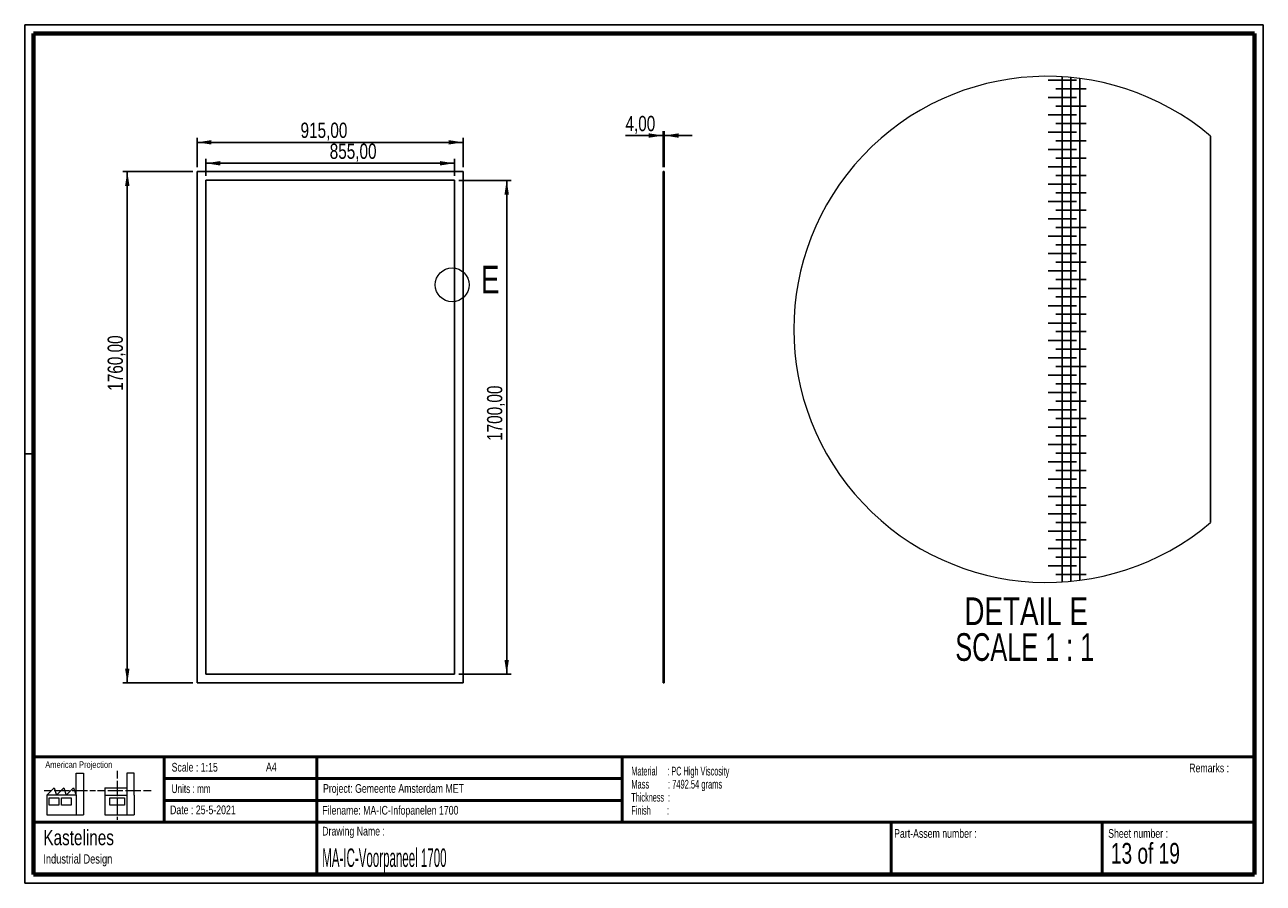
# Paper-space layout 'Sheet11' of a CAD drawing. Header units: millimetres. Extents: x 7 to 291, y 7 to 507.
# Tile 1 of 2: x 7 to 291, y 7 to 204. Entities that reach past the tile are written whole.
import ezdxf

# ---------------------------------------------------------------- set-up
doc = ezdxf.new("R2010")
doc.units = ezdxf.units.MM
for name, color, linetype in [('BORDERS', 7, 'Continuous'), ('DRAWING', 7, 'Continuous'), ('TEXT_SHEET_FORMAT', 7, 'Continuous')]:
    doc.layers.add(name, color=color, linetype=linetype)
doc.styles.add('SLDTEXTSTYLE0', font='TXT', dxfattribs={"width": 0.7})
doc.styles.add('SLDTEXTSTYLE1', font='TXT', dxfattribs={"width": 0.75})
doc.styles.add('SLDTEXTSTYLE10', font='TXT', dxfattribs={"width": 0.6875})
doc.styles.add('SLDTEXTSTYLE11', font='TXT', dxfattribs={"width": 0.56375})
doc.styles.add('SLDTEXTSTYLE5', font='TXT', dxfattribs={"width": 0.605})
doc.styles.add('SLDTEXTSTYLE6', font='TXT', dxfattribs={"width": 0.549})
doc.styles.add('SLDTEXTSTYLE7', font='TXT', dxfattribs={"width": 0.467045})
doc.styles.add('SLDTEXTSTYLE8', font='TXT', dxfattribs={"width": 0.681818})
doc.dimstyles.new('SLDDIMSTYLE2', dxfattribs={"dimtxt": 3.5, "dimasz": 3.302, "dimexe": 0, "dimexo": 0.0625, "dimgap": 0.875, "dimtad": 1, "dimlfac": 15, "dimrnd": 1e-09, "dimzin": 12, "dimdsep": 46, "dimtxsty": 'SLDTEXTSTYLE1', "dimsah": 1, "dimcen": 0.09, "dimadec": 0, "dimazin": 3, "dimtfac": 1, "dimtofl": 0, "dimtmove": 0, "dimatfit": 3, "dimfxl": 1, "dimfrac": 2, "dimtolj": 1, "dimtzin": 12, "dimarcsym": 0})
doc.dimstyles.new('SLDDIMSTYLE3', dxfattribs={"dimtxt": 3.5, "dimasz": 3.302, "dimexe": 0, "dimexo": 0.0625, "dimgap": 0.875, "dimtad": 1, "dimlfac": 15, "dimrnd": 1e-09, "dimzin": 12, "dimdsep": 46, "dimtxsty": 'SLDTEXTSTYLE1', "dimsah": 1, "dimcen": 0.09, "dimadec": 0, "dimazin": 3, "dimtfac": 1, "dimtmove": 0, "dimatfit": 0, "dimfxl": 1, "dimfrac": 2, "dimtolj": 1, "dimtzin": 12, "dimarcsym": 0})

# ---------------------------------------------------------------- blocks, each defined once
blk = doc.blocks.new('SW_NOTE_0_54')
at = {"layer": 'TEXT_SHEET_FORMAT', "color": 0, "char_height": 2, "attachment_point": 1}
for s, insert, style in [('Material     : PC High Viscosity', (0, 2.58), 'SLDTEXTSTYLE5'), ('Mass         : 7492.54 grams', (0, -0.42), 'SLDTEXTSTYLE11'), ('Thickness  :', (0, -3.42), 'SLDTEXTSTYLE5'), ('Finish        :', (0, -6.42), 'SLDTEXTSTYLE6')]:
    blk.add_mtext(s, dxfattribs=dict(at, insert=insert, style=style))
blk = doc.blocks.new('SW_NOTE_0_55')
at = {"layer": 'DRAWING', "color": 0, "attachment_point": 1, "style": 'SLDTEXTSTYLE1'}
for s, insert, char_height in [('Kastelines', (0, 4.51), 3.5), ('Industrial Design', (0, -1.09), 2.1167)]:
    blk.add_mtext(s, dxfattribs=dict(at, insert=insert, char_height=char_height))
blk = doc.blocks.new('_D_99')
at = {"layer": 'DRAWING', "color": 7}
for p, q in [((46.08, 171.08), (46.08, 177.8)), ((46.08, 176.8), (107.08, 176.8)), ((107.08, 171.08), (107.08, 177.8))]:
    blk.add_line(p, q, dxfattribs=at)
for points in [[(46.08, 176.8), (49.38, 176.3), (49.38, 177.31)], [(107.08, 176.8), (103.78, 177.31), (103.78, 176.3)]]:
    blk.add_solid(points, dxfattribs=at)
at = {"layer": 'DRAWING', "color": 7, "insert": (69.81, 181.32), "char_height": 3.5, "attachment_point": 1, "style": 'SLDTEXTSTYLE1'}
blk.add_mtext('915,00', dxfattribs=at)
blk = doc.blocks.new('_D_100')
at = {"layer": 'DRAWING', "color": 7}
for p, q in [((45.08, 170.08), (29.08, 170.08)), ((30.08, 52.75), (30.08, 170.08)), ((45.08, 52.75), (29.08, 52.75))]:
    blk.add_line(p, q, dxfattribs=at)
for points in [[(30.08, 170.08), (29.57, 166.78), (30.59, 166.78)], [(30.08, 52.75), (30.59, 56.05), (29.57, 56.05)]]:
    blk.add_solid(points, dxfattribs=at)
at = {"layer": 'DRAWING', "color": 7, "insert": (25.57, 119.81), "char_height": 3.5, "attachment_point": 1, "rotation": 90, "style": 'SLDTEXTSTYLE1'}
blk.add_mtext('1760,00', dxfattribs=at)
blk = doc.blocks.new('_D_101')
at = {"layer": 'DRAWING', "color": 7}
for p, q in [((48.08, 169.08), (48.08, 173)), ((48.08, 172), (105.08, 172)), ((105.08, 169.08), (105.08, 173))]:
    blk.add_line(p, q, dxfattribs=at)
for points in [[(48.08, 172), (51.38, 171.49), (51.38, 172.5)], [(105.08, 172), (101.78, 172.5), (101.78, 171.49)]]:
    blk.add_solid(points, dxfattribs=at)
at = {"layer": 'DRAWING', "color": 7, "insert": (76.5, 176.51), "char_height": 3.5, "attachment_point": 1, "style": 'SLDTEXTSTYLE1'}
blk.add_mtext('855,00', dxfattribs=at)
blk = doc.blocks.new('_D_102')
at = {"layer": 'DRAWING', "color": 7}
for p, q in [((106.08, 168.08), (118.08, 168.08)), ((117.08, 168.08), (117.08, 54.75)), ((106.08, 54.75), (118.08, 54.75))]:
    blk.add_line(p, q, dxfattribs=at)
for points in [[(117.08, 168.08), (116.57, 164.78), (117.59, 164.78)], [(117.08, 54.75), (117.59, 58.05), (116.57, 58.05)]]:
    blk.add_solid(points, dxfattribs=at)
at = {"layer": 'DRAWING', "color": 7, "insert": (112.57, 108.3), "char_height": 3.5, "attachment_point": 1, "rotation": 90, "style": 'SLDTEXTSTYLE1'}
blk.add_mtext('1700,00', dxfattribs=at)
blk = doc.blocks.new('_D_103')
at = {"layer": 'DRAWING', "color": 7}
for p, q in [((152.96, 171.08), (152.96, 179.36)), ((153.23, 171.08), (153.23, 179.36)), ((152.96, 178.36), (144.32, 178.36)), ((153.23, 178.36), (152.96, 178.36)), ((153.23, 178.36), (159.58, 178.36))]:
    blk.add_line(p, q, dxfattribs=at)
for points in [[(152.96, 178.36), (149.66, 178.87), (149.66, 177.85)], [(153.23, 178.36), (156.53, 177.85), (156.53, 178.87)]]:
    blk.add_solid(points, dxfattribs=at)
at = {"layer": 'DRAWING', "color": 7, "insert": (144.32, 182.87), "char_height": 3.5, "attachment_point": 1, "style": 'SLDTEXTSTYLE1'}
blk.add_mtext('4,00', dxfattribs=at)
blk = doc.blocks.new('SW_NOTE_0_56')
at = {"layer": 'DRAWING', "color": 0, "char_height": 6.35, "attachment_point": 2}
for s, insert, style in [('DETAIL E', (16.47, 8.19), 'SLDTEXTSTYLE1'), ('SCALE 1 : 1', (16.15, -0.03), 'SLDTEXTSTYLE8')]:
    blk.add_mtext(s, dxfattribs=dict(at, insert=insert, style=style))
blk = doc.blocks.new('SW_CENTERMARKSYMBOL_16')
at = {"layer": 'DRAWING', "color": 0}
for p, q in [((0, 2.21), (0, 2.96)), ((0, 0), (0, 2.21))]:
    blk.add_line(p, q, dxfattribs=at)
blk = doc.blocks.new('SW_CENTERMARKSYMBOL_17')
at = {"layer": 'DRAWING', "color": 0}
for p, q in [((0, 2.5), (0, 3.25)), ((-2.5, 0), (-3.25, 0)), ((0, 0), (-2.5, 0)), ((0, 0), (0, 2.5)), ((0, 0), (0, -2.5)), ((0, 0), (2.5, 0)), ((2.5, 0), (3.25, 0)), ((0, -2.5), (0, -3.25))]:
    blk.add_line(p, q, dxfattribs=at)
blk = doc.blocks.new('SW_CENTERMARKSYMBOL_18')
at = {"layer": 'DRAWING', "color": 0}
for p, q in [((0, 2.5), (0, 3.25)), ((-2.5, 0), (-3.25, 0)), ((0, 0), (-2.5, 0)), ((0, 0), (0, 2.5)), ((0, 0), (0, -2.5)), ((0, 0), (2.5, 0)), ((2.5, 0), (3.25, 0)), ((0, -2.5), (0, -3.25))]:
    blk.add_line(p, q, dxfattribs=at)
blk = doc.blocks.new('SW_CENTERMARKSYMBOL_19')
at = {"layer": 'DRAWING', "color": 0}
for p, q in [((0, 2.5), (0, 3.25)), ((-2.5, 0), (-3.25, 0)), ((0, 0), (-2.5, 0)), ((0, 0), (0, 2.5)), ((0, 0), (0, -2.5)), ((0, 0), (2.5, 0)), ((2.5, 0), (3.25, 0)), ((0, -2.5), (0, -3.25))]:
    blk.add_line(p, q, dxfattribs=at)
blk = doc.blocks.new('SW_CENTERMARKSYMBOL_20')
at = {"layer": 'DRAWING', "color": 0}
for p, q in [((0, 2.5), (0, 3.25)), ((-2.5, 0), (-3.25, 0)), ((0, 0), (-2.5, 0)), ((0, 0), (0, 2.5)), ((0, 0), (0, -2.5)), ((0, 0), (2.5, 0)), ((2.5, 0), (3.25, 0)), ((0, -2.5), (0, -3.25))]:
    blk.add_line(p, q, dxfattribs=at)
blk = doc.blocks.new('SW_CENTERMARKSYMBOL_21')
at = {"layer": 'DRAWING', "color": 0}
for p, q in [((0, 2.5), (0, 3.25)), ((-2.5, 0), (-3.25, 0)), ((0, 0), (-2.5, 0)), ((0, 0), (0, 2.5)), ((0, 0), (0, -2.5)), ((0, 0), (2.5, 0)), ((2.5, 0), (3.25, 0)), ((0, -2.5), (0, -3.25))]:
    blk.add_line(p, q, dxfattribs=at)
blk = doc.blocks.new('SW_CENTERMARKSYMBOL_22')
at = {"layer": 'DRAWING', "color": 0}
for p, q in [((0, 2.5), (0, 3.25)), ((-2.5, 0), (-3.25, 0)), ((0, 0), (-2.5, 0)), ((0, 0), (0, 2.5)), ((0, 0), (0, -2.5)), ((0, 0), (2.5, 0)), ((2.5, 0), (3.25, 0)), ((0, -2.5), (0, -3.25))]:
    blk.add_line(p, q, dxfattribs=at)
blk = doc.blocks.new('SW_CENTERMARKSYMBOL_23')
at = {"layer": 'DRAWING', "color": 0}
for p, q in [((0, 2.5), (0, 3.25)), ((-2.5, 0), (-3.25, 0)), ((0, 0), (-2.5, 0)), ((0, 0), (0, 2.5)), ((0, 0), (0, -2.5)), ((0, 0), (2.5, 0)), ((2.5, 0), (3.25, 0)), ((0, -2.5), (0, -3.25))]:
    blk.add_line(p, q, dxfattribs=at)
blk = doc.blocks.new('SW_CENTERMARKSYMBOL_24')
at = {"layer": 'DRAWING', "color": 0}
for p, q in [((0, 2.5), (0, 3.25)), ((-2.5, 0), (-3.25, 0)), ((0, 0), (-2.5, 0)), ((0, 0), (0, 2.5)), ((0, 0), (0, -2.5)), ((0, 0), (2.5, 0)), ((2.5, 0), (3.25, 0)), ((0, -2.5), (0, -3.25))]:
    blk.add_line(p, q, dxfattribs=at)
blk = doc.blocks.new('SW_CENTERMARKSYMBOL_25')
at = {"layer": 'DRAWING', "color": 0}
for p, q in [((0, 2.5), (0, 3.25)), ((-2.5, 0), (-3.25, 0)), ((0, 0), (-2.5, 0)), ((0, 0), (0, 2.5)), ((0, 0), (0, -2.5)), ((0, 0), (2.5, 0)), ((2.5, 0), (3.25, 0)), ((0, -2.5), (0, -3.25))]:
    blk.add_line(p, q, dxfattribs=at)
blk = doc.blocks.new('SW_CENTERMARKSYMBOL_26')
at = {"layer": 'DRAWING', "color": 0}
for p, q in [((0, 2.5), (0, 3.25)), ((-2.5, 0), (-3.25, 0)), ((0, 0), (-2.5, 0)), ((0, 0), (0, 2.5)), ((0, 0), (0, -2.5)), ((0, 0), (2.5, 0)), ((2.5, 0), (3.25, 0)), ((0, -2.5), (0, -3.25))]:
    blk.add_line(p, q, dxfattribs=at)
blk = doc.blocks.new('SW_CENTERMARKSYMBOL_27')
at = {"layer": 'DRAWING', "color": 0}
for p, q in [((0, 2.5), (0, 3.25)), ((-2.5, 0), (-3.25, 0)), ((0, 0), (-2.5, 0)), ((0, 0), (0, 2.5)), ((0, 0), (0, -2.5)), ((0, 0), (2.5, 0)), ((2.5, 0), (3.25, 0)), ((0, -2.5), (0, -3.25))]:
    blk.add_line(p, q, dxfattribs=at)
blk = doc.blocks.new('SW_CENTERMARKSYMBOL_28')
at = {"layer": 'DRAWING', "color": 0}
for p, q in [((0, 2.5), (0, 3.25)), ((-2.5, 0), (-3.25, 0)), ((0, 0), (-2.5, 0)), ((0, 0), (0, 2.5)), ((0, 0), (0, -2.5)), ((0, 0), (2.5, 0)), ((2.5, 0), (3.25, 0)), ((0, -2.5), (0, -3.25))]:
    blk.add_line(p, q, dxfattribs=at)
blk = doc.blocks.new('SW_CENTERMARKSYMBOL_29')
at = {"layer": 'DRAWING', "color": 0}
for p, q in [((0, 2.5), (0, 3.25)), ((-2.5, 0), (-3.25, 0)), ((0, 0), (-2.5, 0)), ((0, 0), (0, 2.5)), ((0, 0), (0, -2.5)), ((0, 0), (2.5, 0)), ((2.5, 0), (3.25, 0)), ((0, -2.5), (0, -3.25))]:
    blk.add_line(p, q, dxfattribs=at)
blk = doc.blocks.new('SW_CENTERMARKSYMBOL_30')
at = {"layer": 'DRAWING', "color": 0}
for p, q in [((0, 2.5), (0, 3.25)), ((-2.5, 0), (-3.25, 0)), ((0, 0), (-2.5, 0)), ((0, 0), (0, 2.5)), ((0, 0), (0, -2.5)), ((0, 0), (2.5, 0)), ((2.5, 0), (3.25, 0)), ((0, -2.5), (0, -3.25))]:
    blk.add_line(p, q, dxfattribs=at)
blk = doc.blocks.new('SW_CENTERMARKSYMBOL_31')
at = {"layer": 'DRAWING', "color": 0}
for p, q in [((0, 2.5), (0, 3.25)), ((-2.5, 0), (-3.25, 0)), ((0, 0), (-2.5, 0)), ((0, 0), (0, 2.5)), ((0, 0), (0, -2.5)), ((0, 0), (2.5, 0)), ((2.5, 0), (3.25, 0)), ((0, -2.5), (0, -3.25))]:
    blk.add_line(p, q, dxfattribs=at)
blk = doc.blocks.new('SW_CENTERMARKSYMBOL_32')
at = {"layer": 'DRAWING', "color": 0}
for p, q in [((0, 2.5), (0, 3.25)), ((-2.5, 0), (-3.25, 0)), ((0, 0), (-2.5, 0)), ((0, 0), (0, 2.5)), ((0, 0), (0, -2.5)), ((0, 0), (2.5, 0)), ((2.5, 0), (3.25, 0)), ((0, -2.5), (0, -3.25))]:
    blk.add_line(p, q, dxfattribs=at)
blk = doc.blocks.new('SW_CENTERMARKSYMBOL_33')
at = {"layer": 'DRAWING', "color": 0}
for p, q in [((0, 2.5), (0, 3.25)), ((-2.5, 0), (-3.25, 0)), ((0, 0), (-2.5, 0)), ((0, 0), (0, 2.5)), ((0, 0), (0, -2.5)), ((0, 0), (2.5, 0)), ((2.5, 0), (3.25, 0)), ((0, -2.5), (0, -3.25))]:
    blk.add_line(p, q, dxfattribs=at)
blk = doc.blocks.new('SW_CENTERMARKSYMBOL_34')
at = {"layer": 'DRAWING', "color": 0}
for p, q in [((0, 2.5), (0, 3.25)), ((-2.5, 0), (-3.25, 0)), ((0, 0), (-2.5, 0)), ((0, 0), (0, 2.5)), ((0, 0), (0, -2.5)), ((0, 0), (2.5, 0)), ((2.5, 0), (3.25, 0)), ((0, -2.5), (0, -3.25))]:
    blk.add_line(p, q, dxfattribs=at)
blk = doc.blocks.new('SW_CENTERMARKSYMBOL_35')
at = {"layer": 'DRAWING', "color": 0}
for p, q in [((0, 2.5), (0, 3.25)), ((-2.5, 0), (-3.25, 0)), ((0, 0), (-2.5, 0)), ((0, 0), (0, 2.5)), ((0, 0), (0, -2.5)), ((0, 0), (2.5, 0)), ((2.5, 0), (3.25, 0)), ((0, -2.5), (0, -3.25))]:
    blk.add_line(p, q, dxfattribs=at)
blk = doc.blocks.new('SW_CENTERMARKSYMBOL_36')
at = {"layer": 'DRAWING', "color": 0}
for p, q in [((0, 2.5), (0, 3.25)), ((-2.5, 0), (-3.25, 0)), ((0, 0), (-2.5, 0)), ((0, 0), (0, 2.5)), ((0, 0), (0, -2.5)), ((0, 0), (2.5, 0)), ((2.5, 0), (3.25, 0)), ((0, -2.5), (0, -3.25))]:
    blk.add_line(p, q, dxfattribs=at)
blk = doc.blocks.new('SW_CENTERMARKSYMBOL_37')
at = {"layer": 'DRAWING', "color": 0}
for p, q in [((0, 2.5), (0, 3.25)), ((-2.5, 0), (-3.25, 0)), ((0, 0), (-2.5, 0)), ((0, 0), (0, 2.5)), ((0, 0), (0, -2.5)), ((0, 0), (2.5, 0)), ((2.5, 0), (3.25, 0)), ((0, -2.5), (0, -3.25))]:
    blk.add_line(p, q, dxfattribs=at)
blk = doc.blocks.new('SW_CENTERMARKSYMBOL_38')
at = {"layer": 'DRAWING', "color": 0}
for p, q in [((0, 2.5), (0, 3.25)), ((-2.5, 0), (-3.25, 0)), ((0, 0), (-2.5, 0)), ((0, 0), (0, 2.5)), ((0, 0), (0, -2.5)), ((0, 0), (2.5, 0)), ((2.5, 0), (3.25, 0)), ((0, -2.5), (0, -3.25))]:
    blk.add_line(p, q, dxfattribs=at)
blk = doc.blocks.new('SW_CENTERMARKSYMBOL_39')
at = {"layer": 'DRAWING', "color": 0}
for p, q in [((0, 2.5), (0, 3.25)), ((-2.5, 0), (-3.25, 0)), ((0, 0), (-2.5, 0)), ((0, 0), (0, 2.5)), ((0, 0), (0, -2.5)), ((0, 0), (2.5, 0)), ((2.5, 0), (3.25, 0)), ((0, -2.5), (0, -3.25))]:
    blk.add_line(p, q, dxfattribs=at)
blk = doc.blocks.new('SW_CENTERMARKSYMBOL_40')
at = {"layer": 'DRAWING', "color": 0}
for p, q in [((0, 2.5), (0, 3.25)), ((-2.5, 0), (-3.25, 0)), ((0, 0), (-2.5, 0)), ((0, 0), (0, 2.5)), ((0, 0), (0, -2.5)), ((0, 0), (2.5, 0)), ((2.5, 0), (3.25, 0)), ((0, -2.5), (0, -3.25))]:
    blk.add_line(p, q, dxfattribs=at)
blk = doc.blocks.new('SW_CENTERMARKSYMBOL_41')
at = {"layer": 'DRAWING', "color": 0}
for p, q in [((0, 2.5), (0, 3.25)), ((-2.5, 0), (-3.25, 0)), ((0, 0), (-2.5, 0)), ((0, 0), (0, 2.5)), ((0, 0), (0, -2.5)), ((0, 0), (2.5, 0)), ((2.5, 0), (3.25, 0)), ((0, -2.5), (0, -3.25))]:
    blk.add_line(p, q, dxfattribs=at)
blk = doc.blocks.new('SW_CENTERMARKSYMBOL_42')
at = {"layer": 'DRAWING', "color": 0}
for p, q in [((0, 2.5), (0, 3.25)), ((-2.5, 0), (-3.25, 0)), ((0, 0), (-2.5, 0)), ((0, 0), (0, 2.5)), ((0, 0), (0, -2.5)), ((0, 0), (2.5, 0)), ((2.5, 0), (3.25, 0)), ((0, -2.5), (0, -3.25))]:
    blk.add_line(p, q, dxfattribs=at)
blk = doc.blocks.new('SW_CENTERMARKSYMBOL_43')
at = {"layer": 'DRAWING', "color": 0}
for p, q in [((0, 2.5), (0, 3.25)), ((-2.5, 0), (-3.25, 0)), ((0, 0), (-2.5, 0)), ((0, 0), (0, 2.5)), ((0, 0), (0, -2.5)), ((0, 0), (2.5, 0)), ((2.5, 0), (3.25, 0)), ((0, -2.5), (0, -3.25))]:
    blk.add_line(p, q, dxfattribs=at)
blk = doc.blocks.new('SW_CENTERMARKSYMBOL_44')
at = {"layer": 'DRAWING', "color": 0}
for p, q in [((0, 2.5), (0, 3.25)), ((-2.5, 0), (-3.25, 0)), ((0, 0), (-2.5, 0)), ((0, 0), (0, 2.5)), ((0, 0), (0, -2.5)), ((0, 0), (2.5, 0)), ((2.5, 0), (3.25, 0)), ((0, -2.5), (0, -3.25))]:
    blk.add_line(p, q, dxfattribs=at)
blk = doc.blocks.new('SW_CENTERMARKSYMBOL_45')
at = {"layer": 'DRAWING', "color": 0}
for p, q in [((-2.5, 0), (-3.25, 0)), ((0, 0), (-2.5, 0)), ((0, 0), (0, 0.78)), ((0, 0), (0, -2.5)), ((0, 0), (2.5, 0)), ((2.5, 0), (3.25, 0)), ((0, -2.5), (0, -3.25))]:
    blk.add_line(p, q, dxfattribs=at)
blk = doc.blocks.new('SW_CENTERMARKSYMBOL_46')
at = {"layer": 'DRAWING', "color": 0}
blk.add_line((0, 0), (0, -0.05), dxfattribs=at)
blk = doc.blocks.new('SW_CENTERMARKSYMBOL_47')
at = {"layer": 'DRAWING', "color": 0}
for p, q in [((0, 0.08), (0, 1.08)), ((0, 0), (0, 0.08))]:
    blk.add_line(p, q, dxfattribs=at)
blk = doc.blocks.new('SW_CENTERMARKSYMBOL_48')
at = {"layer": 'DRAWING', "color": 0}
for p, q in [((0, 2.5), (0, 3.5)), ((-2.5, 0), (-3.5, 0)), ((0, 0), (-2.5, 0)), ((0, 0), (0, 2.5)), ((0, 0), (0, -1.56)), ((0, 0), (2.5, 0)), ((2.5, 0), (3.5, 0))]:
    blk.add_line(p, q, dxfattribs=at)
blk = doc.blocks.new('SW_CENTERMARKSYMBOL_49')
at = {"layer": 'DRAWING', "color": 0}
for p, q in [((0, 2.5), (0, 3.5)), ((-2.5, 0), (-3.5, 0)), ((0, 0), (-2.5, 0)), ((0, 0), (0, 2.5)), ((0, 0), (0, -2.5)), ((0, 0), (2.5, 0)), ((2.5, 0), (3.5, 0)), ((0, -2.5), (0, -3.5))]:
    blk.add_line(p, q, dxfattribs=at)
blk = doc.blocks.new('SW_CENTERMARKSYMBOL_50')
at = {"layer": 'DRAWING', "color": 0}
for p, q in [((0, 2.5), (0, 3.5)), ((-2.5, 0), (-3.5, 0)), ((0, 0), (-2.5, 0)), ((0, 0), (0, 2.5)), ((0, 0), (0, -2.5)), ((0, 0), (2.5, 0)), ((2.5, 0), (3.5, 0)), ((0, -2.5), (0, -3.5))]:
    blk.add_line(p, q, dxfattribs=at)
blk = doc.blocks.new('SW_CENTERMARKSYMBOL_51')
at = {"layer": 'DRAWING', "color": 0}
for p, q in [((0, 2.5), (0, 3.5)), ((-2.5, 0), (-3.5, 0)), ((0, 0), (-2.5, 0)), ((0, 0), (0, 2.5)), ((0, 0), (0, -2.5)), ((0, 0), (2.5, 0)), ((2.5, 0), (3.5, 0)), ((0, -2.5), (0, -3.5))]:
    blk.add_line(p, q, dxfattribs=at)
blk = doc.blocks.new('SW_CENTERMARKSYMBOL_52')
at = {"layer": 'DRAWING', "color": 0}
for p, q in [((0, 2.5), (0, 3.5)), ((-2.5, 0), (-3.5, 0)), ((0, 0), (-2.5, 0)), ((0, 0), (0, 2.5)), ((0, 0), (0, -2.5)), ((0, 0), (2.5, 0)), ((2.5, 0), (3.5, 0)), ((0, -2.5), (0, -3.5))]:
    blk.add_line(p, q, dxfattribs=at)
blk = doc.blocks.new('SW_CENTERMARKSYMBOL_53')
at = {"layer": 'DRAWING', "color": 0}
for p, q in [((0, 2.5), (0, 3.5)), ((-2.5, 0), (-3.5, 0)), ((0, 0), (-2.5, 0)), ((0, 0), (0, 2.5)), ((0, 0), (0, -2.5)), ((0, 0), (2.5, 0)), ((2.5, 0), (3.5, 0)), ((0, -2.5), (0, -3.5))]:
    blk.add_line(p, q, dxfattribs=at)
blk = doc.blocks.new('SW_CENTERMARKSYMBOL_54')
at = {"layer": 'DRAWING', "color": 0}
for p, q in [((0, 2.5), (0, 3.5)), ((-2.5, 0), (-3.5, 0)), ((0, 0), (-2.5, 0)), ((0, 0), (0, 2.5)), ((0, 0), (0, -2.5)), ((0, 0), (2.5, 0)), ((2.5, 0), (3.5, 0)), ((0, -2.5), (0, -3.5))]:
    blk.add_line(p, q, dxfattribs=at)
blk = doc.blocks.new('SW_CENTERMARKSYMBOL_55')
at = {"layer": 'DRAWING', "color": 0}
for p, q in [((0, 2.5), (0, 3.5)), ((-2.5, 0), (-3.5, 0)), ((0, 0), (-2.5, 0)), ((0, 0), (0, 2.5)), ((0, 0), (0, -2.5)), ((0, 0), (2.5, 0)), ((2.5, 0), (3.5, 0)), ((0, -2.5), (0, -3.5))]:
    blk.add_line(p, q, dxfattribs=at)
blk = doc.blocks.new('SW_CENTERMARKSYMBOL_56')
at = {"layer": 'DRAWING', "color": 0}
for p, q in [((0, 2.5), (0, 3.5)), ((-2.5, 0), (-3.5, 0)), ((0, 0), (-2.5, 0)), ((0, 0), (0, 2.5)), ((0, 0), (0, -2.5)), ((0, 0), (2.5, 0)), ((2.5, 0), (3.5, 0)), ((0, -2.5), (0, -3.5))]:
    blk.add_line(p, q, dxfattribs=at)
blk = doc.blocks.new('SW_CENTERMARKSYMBOL_57')
at = {"layer": 'DRAWING', "color": 0}
for p, q in [((0, 2.5), (0, 3.5)), ((-2.5, 0), (-3.5, 0)), ((0, 0), (-2.5, 0)), ((0, 0), (0, 2.5)), ((0, 0), (0, -2.5)), ((0, 0), (2.5, 0)), ((2.5, 0), (3.5, 0)), ((0, -2.5), (0, -3.5))]:
    blk.add_line(p, q, dxfattribs=at)
blk = doc.blocks.new('SW_CENTERMARKSYMBOL_58')
at = {"layer": 'DRAWING', "color": 0}
for p, q in [((0, 2.5), (0, 3.5)), ((-2.5, 0), (-3.5, 0)), ((0, 0), (-2.5, 0)), ((0, 0), (0, 2.5)), ((0, 0), (0, -2.5)), ((0, 0), (2.5, 0)), ((2.5, 0), (3.5, 0)), ((0, -2.5), (0, -3.5))]:
    blk.add_line(p, q, dxfattribs=at)
blk = doc.blocks.new('SW_CENTERMARKSYMBOL_59')
at = {"layer": 'DRAWING', "color": 0}
for p, q in [((0, 2.5), (0, 3.5)), ((-2.5, 0), (-3.5, 0)), ((0, 0), (-2.5, 0)), ((0, 0), (0, 2.5)), ((0, 0), (0, -2.5)), ((0, 0), (2.5, 0)), ((2.5, 0), (3.5, 0)), ((0, -2.5), (0, -3.5))]:
    blk.add_line(p, q, dxfattribs=at)
blk = doc.blocks.new('SW_CENTERMARKSYMBOL_60')
at = {"layer": 'DRAWING', "color": 0}
for p, q in [((0, 2.5), (0, 3.5)), ((-2.5, 0), (-3.5, 0)), ((0, 0), (-2.5, 0)), ((0, 0), (0, 2.5)), ((0, 0), (0, -2.5)), ((0, 0), (2.5, 0)), ((2.5, 0), (3.5, 0)), ((0, -2.5), (0, -3.5))]:
    blk.add_line(p, q, dxfattribs=at)
blk = doc.blocks.new('SW_CENTERMARKSYMBOL_61')
at = {"layer": 'DRAWING', "color": 0}
for p, q in [((0, 2.5), (0, 3.5)), ((-2.5, 0), (-3.5, 0)), ((0, 0), (-2.5, 0)), ((0, 0), (0, 2.5)), ((0, 0), (0, -2.5)), ((0, 0), (2.5, 0)), ((2.5, 0), (3.5, 0)), ((0, -2.5), (0, -3.5))]:
    blk.add_line(p, q, dxfattribs=at)
blk = doc.blocks.new('SW_CENTERMARKSYMBOL_62')
at = {"layer": 'DRAWING', "color": 0}
for p, q in [((0, 2.5), (0, 3.5)), ((-2.5, 0), (-3.5, 0)), ((0, 0), (-2.5, 0)), ((0, 0), (0, 2.5)), ((0, 0), (0, -2.5)), ((0, 0), (2.5, 0)), ((2.5, 0), (3.5, 0)), ((0, -2.5), (0, -3.5))]:
    blk.add_line(p, q, dxfattribs=at)
blk = doc.blocks.new('SW_CENTERMARKSYMBOL_63')
at = {"layer": 'DRAWING', "color": 0}
for p, q in [((0, 2.5), (0, 3.5)), ((-2.5, 0), (-3.5, 0)), ((0, 0), (-2.5, 0)), ((0, 0), (0, 2.5)), ((0, 0), (0, -2.5)), ((0, 0), (2.5, 0)), ((2.5, 0), (3.5, 0)), ((0, -2.5), (0, -3.5))]:
    blk.add_line(p, q, dxfattribs=at)
blk = doc.blocks.new('SW_CENTERMARKSYMBOL_64')
at = {"layer": 'DRAWING', "color": 0}
for p, q in [((0, 2.5), (0, 3.5)), ((-2.5, 0), (-3.5, 0)), ((0, 0), (-2.5, 0)), ((0, 0), (0, 2.5)), ((0, 0), (0, -2.5)), ((0, 0), (2.5, 0)), ((2.5, 0), (3.5, 0)), ((0, -2.5), (0, -3.5))]:
    blk.add_line(p, q, dxfattribs=at)
blk = doc.blocks.new('SW_CENTERMARKSYMBOL_65')
at = {"layer": 'DRAWING', "color": 0}
for p, q in [((0, 2.5), (0, 3.5)), ((-2.5, 0), (-3.5, 0)), ((0, 0), (-2.5, 0)), ((0, 0), (0, 2.5)), ((0, 0), (0, -2.5)), ((0, 0), (2.5, 0)), ((2.5, 0), (3.5, 0)), ((0, -2.5), (0, -3.5))]:
    blk.add_line(p, q, dxfattribs=at)
blk = doc.blocks.new('SW_CENTERMARKSYMBOL_66')
at = {"layer": 'DRAWING', "color": 0}
for p, q in [((0, 2.5), (0, 3.5)), ((-2.5, 0), (-3.5, 0)), ((0, 0), (-2.5, 0)), ((0, 0), (0, 2.5)), ((0, 0), (0, -2.5)), ((0, 0), (2.5, 0)), ((2.5, 0), (3.5, 0)), ((0, -2.5), (0, -3.5))]:
    blk.add_line(p, q, dxfattribs=at)
blk = doc.blocks.new('SW_CENTERMARKSYMBOL_67')
at = {"layer": 'DRAWING', "color": 0}
for p, q in [((0, 2.5), (0, 3.5)), ((-2.5, 0), (-3.5, 0)), ((0, 0), (-2.5, 0)), ((0, 0), (0, 2.5)), ((0, 0), (0, -2.5)), ((0, 0), (2.5, 0)), ((2.5, 0), (3.5, 0)), ((0, -2.5), (0, -3.5))]:
    blk.add_line(p, q, dxfattribs=at)
blk = doc.blocks.new('SW_CENTERMARKSYMBOL_68')
at = {"layer": 'DRAWING', "color": 0}
for p, q in [((0, 2.5), (0, 3.5)), ((-2.5, 0), (-3.5, 0)), ((0, 0), (-2.5, 0)), ((0, 0), (0, 2.5)), ((0, 0), (0, -2.5)), ((0, 0), (2.5, 0)), ((2.5, 0), (3.5, 0)), ((0, -2.5), (0, -3.5))]:
    blk.add_line(p, q, dxfattribs=at)
blk = doc.blocks.new('SW_CENTERMARKSYMBOL_69')
at = {"layer": 'DRAWING', "color": 0}
for p, q in [((0, 2.5), (0, 3.5)), ((-2.5, 0), (-3.5, 0)), ((0, 0), (-2.5, 0)), ((0, 0), (0, 2.5)), ((0, 0), (0, -2.5)), ((0, 0), (2.5, 0)), ((2.5, 0), (3.5, 0)), ((0, -2.5), (0, -3.5))]:
    blk.add_line(p, q, dxfattribs=at)
blk = doc.blocks.new('SW_CENTERMARKSYMBOL_70')
at = {"layer": 'DRAWING', "color": 0}
for p, q in [((0, 2.5), (0, 3.5)), ((-2.5, 0), (-3.5, 0)), ((0, 0), (-2.5, 0)), ((0, 0), (0, 2.5)), ((0, 0), (0, -2.5)), ((0, 0), (2.5, 0)), ((2.5, 0), (3.5, 0)), ((0, -2.5), (0, -3.5))]:
    blk.add_line(p, q, dxfattribs=at)
blk = doc.blocks.new('SW_CENTERMARKSYMBOL_71')
at = {"layer": 'DRAWING', "color": 0}
for p, q in [((0, 2.5), (0, 3.5)), ((-2.5, 0), (-3.5, 0)), ((0, 0), (-2.5, 0)), ((0, 0), (0, 2.5)), ((0, 0), (0, -2.5)), ((0, 0), (2.5, 0)), ((2.5, 0), (3.5, 0)), ((0, -2.5), (0, -3.5))]:
    blk.add_line(p, q, dxfattribs=at)
blk = doc.blocks.new('SW_CENTERMARKSYMBOL_72')
at = {"layer": 'DRAWING', "color": 0}
for p, q in [((0, 2.5), (0, 3.5)), ((-2.5, 0), (-3.5, 0)), ((0, 0), (-2.5, 0)), ((0, 0), (0, 2.5)), ((0, 0), (0, -2.5)), ((0, 0), (2.5, 0)), ((2.5, 0), (3.5, 0)), ((0, -2.5), (0, -3.5))]:
    blk.add_line(p, q, dxfattribs=at)
blk = doc.blocks.new('SW_CENTERMARKSYMBOL_73')
at = {"layer": 'DRAWING', "color": 0}
for p, q in [((0, 2.5), (0, 3.5)), ((-2.5, 0), (-3.5, 0)), ((0, 0), (-2.5, 0)), ((0, 0), (0, 2.5)), ((0, 0), (0, -2.5)), ((0, 0), (2.5, 0)), ((2.5, 0), (3.5, 0)), ((0, -2.5), (0, -3.5))]:
    blk.add_line(p, q, dxfattribs=at)
blk = doc.blocks.new('SW_CENTERMARKSYMBOL_74')
at = {"layer": 'DRAWING', "color": 0}
for p, q in [((0, 2.5), (0, 3.5)), ((-2.5, 0), (-3.5, 0)), ((0, 0), (-2.5, 0)), ((0, 0), (0, 2.5)), ((0, 0), (0, -2.5)), ((0, 0), (2.5, 0)), ((2.5, 0), (3.5, 0)), ((0, -2.5), (0, -3.5))]:
    blk.add_line(p, q, dxfattribs=at)
blk = doc.blocks.new('SW_CENTERMARKSYMBOL_75')
at = {"layer": 'DRAWING', "color": 0}
for p, q in [((0, 2.5), (0, 3.5)), ((-2.5, 0), (-3.5, 0)), ((0, 0), (-2.5, 0)), ((0, 0), (0, 2.5)), ((0, 0), (0, -2.5)), ((0, 0), (2.5, 0)), ((2.5, 0), (3.5, 0)), ((0, -2.5), (0, -3.5))]:
    blk.add_line(p, q, dxfattribs=at)
blk = doc.blocks.new('SW_CENTERMARKSYMBOL_76')
at = {"layer": 'DRAWING', "color": 0}
for p, q in [((-2.5, 0), (-3.5, 0)), ((0, 0), (-2.5, 0)), ((0, 2.5), (0, 2.61)), ((0, 0), (0, 2.5)), ((0, 0), (0, -2.5)), ((0, 0), (2.5, 0)), ((2.5, 0), (3.5, 0)), ((0, -2.5), (0, -3.5))]:
    blk.add_line(p, q, dxfattribs=at)
blk = doc.blocks.new('SW_CENTERMARKSYMBOL_77')
at = {"layer": 'DRAWING', "color": 0}
for p, q in [((0, 0), (0, -1.13)), ((0, -1.13), (0, -2.13))]:
    blk.add_line(p, q, dxfattribs=at)

psp = doc.layouts.new('Sheet11')

# ---------------------------------------------------------------- linework, layer by layer
at = {"color": 7, "linetype": 'Continuous', "lineweight": 25}
for p, q in [((248.4877, 191.46826), (248.4877, 76.29686)), ((278.4877, 178.22339), (278.4877, 89.5417)), ((46.08292, 52.74982), (46.08292, 170.08316)), ((46.08292, 170.08316), (107.08292, 170.08316)), ((48.08292, 54.74982), (48.08292, 168.08316)), ((48.08292, 168.08316), (105.08292, 168.08316)), ((105.08292, 168.08316), (105.08292, 54.74982)), ((107.08292, 170.08316), (107.08292, 52.74982)), ((153.23124, 170.08316), (152.96457, 170.08316)), ((152.96457, 170.08316), (152.96457, 52.74982)), ((153.23124, 170.08316), (153.23124, 52.74982)), ((105.08292, 54.74982), (48.08292, 54.74982)), ((107.08292, 52.74982), (46.08292, 52.74982)), ((153.23124, 52.74982), (152.96457, 52.74982))]:
    psp.add_line(p, q, dxfattribs=at)
at = {"color": 7, "linetype": 'Continuous', "lineweight": 18}
psp.add_circle((104.58292, 144.10182), 3.87147, dxfattribs=at)
psp.add_arc((240.98769, 133.88255), 58.07204, 49.7780831, 310.2219169, dxfattribs=at)
at = {"layer": 'BORDERS', "lineweight": 70}
for p, q in [((8.56964, 8.78391), (8.56964, 201.78391)), ((8.56964, 201.78391), (288.56964, 201.78391)), ((288.56964, 201.78391), (288.56964, 8.78391)), ((288.56964, 8.78391), (8.56964, 8.78391))]:
    psp.add_line(p, q, dxfattribs=at)
at = {"layer": 'BORDERS', "lineweight": 50}
for p, q in [((8.56964, 35.78391), (288.56964, 35.78391)), ((38.56964, 35.78391), (38.56964, 20.78391)), ((73.56964, 35.78391), (73.56964, 8.78391)), ((143.56964, 35.78391), (143.56964, 20.78391)), ((38.56964, 30.78391), (143.56964, 30.78391)), ((38.56964, 25.78391), (143.56964, 25.78391)), ((8.56964, 20.78391), (288.56964, 20.78391)), ((205.22248, 8.78391), (205.22248, 20.78391)), ((253.65091, 8.78391), (253.65091, 20.78391))]:
    psp.add_line(p, q, dxfattribs=at)
at = {"layer": 'TEXT_SHEET_FORMAT'}
for p, q in [((6.56964, 203.78391), (290.56964, 203.78391)), ((6.56964, 203.78391), (6.56964, 6.78391)), ((290.56964, 203.78391), (290.56964, 6.78391)), ((6.56964, 105.28391), (8.62154, 105.28391)), ((6.56964, 6.78391), (290.56964, 6.78391))]:
    psp.add_line(p, q, dxfattribs=at)
at = {"layer": 'TEXT_SHEET_FORMAT', "color": 7, "linetype": 'Continuous', "lineweight": 18}
for p, q in [((18.32083, 26.9711), (18.32083, 32.03614)), ((18.32083, 32.03614), (20.00272, 32.03614)), ((20.00272, 32.03614), (20.00272, 22.47041)), ((27.73283, 32.59601), (27.73283, 30.83891)), ((31.65419, 32.03173), (29.9723, 32.03173)), ((29.9723, 32.03173), (29.9723, 22.466)), ((31.65419, 26.96677), (31.65419, 32.03173)), ((11.59327, 26.9711), (13.27516, 28.65945)), ((13.27516, 28.65945), (13.83747, 26.9711)), ((13.83747, 26.9711), (15.51936, 28.65945)), ((15.51936, 28.65945), (16.08135, 26.9711)), ((16.08135, 26.9711), (17.76324, 28.65945)), ((17.76324, 28.65945), (18.32083, 26.9711)), ((24.92663, 28.65504), (24.92663, 26.96677)), ((24.92663, 28.65504), (29.9723, 28.65504)), ((27.73283, 30.25163), (27.73283, 28.48989)), ((27.73283, 28.48989), (27.73283, 26.72822)), ((10.98087, 28.09973), (12.736, 28.09973)), ((18.32083, 26.9711), (11.59327, 26.9711)), ((11.59327, 26.9711), (11.59327, 22.47041)), ((12.15558, 26.41147), (14.39946, 26.41147)), ((12.15558, 24.72312), (12.15558, 26.41147)), ((13.32099, 28.09973), (15.07597, 28.09973)), ((14.39946, 26.41147), (14.39946, 24.72312)), ((14.95705, 26.41147), (17.20125, 26.41147)), ((14.95705, 24.72312), (14.95705, 26.41147)), ((15.07597, 28.09973), (16.83094, 28.09973)), ((17.20125, 26.41147), (17.20125, 24.72312)), ((17.41593, 28.09973), (19.17107, 28.09973)), ((18.32083, 26.9711), (18.32083, 22.47041)), ((19.17107, 28.09973), (20.92604, 28.09973)), ((21.51103, 28.09973), (22.80891, 28.09973)), ((23.24474, 28.09532), (24.99523, 28.09532)), ((24.92663, 26.96677), (29.9723, 26.96677)), ((24.92663, 26.96677), (24.92663, 22.466)), ((25.58022, 28.09532), (27.3352, 28.09532)), ((26.05094, 26.40705), (29.41472, 26.40705)), ((26.05094, 24.71871), (26.05094, 26.40705)), ((27.3352, 28.09532), (29.09025, 28.09532)), ((27.73283, 26.14086), (27.73283, 24.37927)), ((29.41472, 26.40705), (29.41472, 24.71871)), ((29.67524, 28.09532), (31.43029, 28.09532)), ((31.43029, 28.09532), (33.18527, 28.09532)), ((31.65419, 26.96677), (31.65419, 22.466)), ((33.77026, 28.09532), (35.52524, 28.09532)), ((14.39946, 24.72312), (12.15558, 24.72312)), ((17.20125, 24.72312), (14.95705, 24.72312)), ((29.41472, 24.71871), (26.05094, 24.71871)), ((27.73283, 24.37927), (27.73283, 22.61752)), ((11.59327, 22.47041), (18.32083, 22.47041)), ((18.32083, 22.47041), (20.00272, 22.47041)), ((24.92663, 22.466), (31.65419, 22.466)), ((27.73283, 22.03017), (27.73283, 21.34201))]:
    psp.add_line(p, q, dxfattribs=at)

# ---------------------------------------------------------------- block references
at = {"layer": 'DRAWING', "color": 7}
for name, p in [('SW_CENTERMARKSYMBOL_45', (244.48769, 191.0651)), ('SW_CENTERMARKSYMBOL_44', (244.48769, 187.08458)), ('SW_CENTERMARKSYMBOL_76', (246.48769, 189.08455)), ('SW_CENTERMARKSYMBOL_46', (244.48769, 191.84902)), ('SW_CENTERMARKSYMBOL_77', (246.48769, 191.69357)), ('SW_CENTERMARKSYMBOL_75', (246.48769, 185.10409)), ('SW_CENTERMARKSYMBOL_43', (244.48769, 183.10406)), ('SW_CENTERMARKSYMBOL_74', (246.48769, 181.12358)), ('SW_CENTERMARKSYMBOL_42', (244.48769, 179.12354)), ('SW_CENTERMARKSYMBOL_73', (246.48769, 177.14306)), ('SW_CENTERMARKSYMBOL_41', (244.48769, 175.14309)), ('SW_CENTERMARKSYMBOL_72', (246.48769, 173.1626)), ('SW_CENTERMARKSYMBOL_40', (244.48769, 171.16257)), ('SW_CENTERMARKSYMBOL_39', (244.48769, 167.18205)), ('SW_CENTERMARKSYMBOL_71', (246.48769, 169.18208)), ('SW_CENTERMARKSYMBOL_70', (246.48769, 165.20157)), ('SW_CENTERMARKSYMBOL_38', (244.48769, 163.20159)), ('SW_CENTERMARKSYMBOL_69', (246.48769, 161.22105)), ('SW_CENTERMARKSYMBOL_37', (244.48769, 159.22108)), ('SW_CENTERMARKSYMBOL_68', (246.48769, 157.24059)), ('SW_CENTERMARKSYMBOL_36', (244.48769, 155.24056)), ('SW_CENTERMARKSYMBOL_67', (246.48769, 153.26007)), ('SW_CENTERMARKSYMBOL_35', (244.48769, 151.2601)), ('SW_CENTERMARKSYMBOL_34', (244.48769, 147.27958)), ('SW_CENTERMARKSYMBOL_66', (246.48769, 149.27956)), ('SW_CENTERMARKSYMBOL_65', (246.48769, 145.2991)), ('SW_CENTERMARKSYMBOL_33', (244.48769, 143.29907)), ('SW_CENTERMARKSYMBOL_32', (244.48769, 139.31858)), ('SW_CENTERMARKSYMBOL_64', (246.48769, 141.31858)), ('SW_CENTERMARKSYMBOL_63', (246.48769, 137.33806)), ('SW_CENTERMARKSYMBOL_31', (244.48769, 135.33806)), ('SW_CENTERMARKSYMBOL_62', (246.48769, 133.35758)), ('SW_CENTERMARKSYMBOL_30', (244.48769, 131.35757)), ('SW_CENTERMARKSYMBOL_61', (246.48769, 129.37706)), ('SW_CENTERMARKSYMBOL_29', (244.48769, 127.37709)), ('SW_CENTERMARKSYMBOL_60', (246.48769, 125.39657)), ('SW_CENTERMARKSYMBOL_28', (244.48769, 123.39657)), ('SW_CENTERMARKSYMBOL_27', (244.48769, 119.41608)), ('SW_CENTERMARKSYMBOL_59', (246.48769, 121.41608)), ('SW_CENTERMARKSYMBOL_58', (246.48769, 117.43557)), ('SW_CENTERMARKSYMBOL_26', (244.48769, 115.43556)), ('SW_CENTERMARKSYMBOL_57', (246.48769, 113.45508)), ('SW_CENTERMARKSYMBOL_25', (244.48769, 111.45508)), ('SW_CENTERMARKSYMBOL_56', (246.48769, 109.47456)), ('SW_CENTERMARKSYMBOL_24', (244.48769, 107.47456)), ('SW_CENTERMARKSYMBOL_55', (246.48769, 105.49407)), ('SW_CENTERMARKSYMBOL_23', (244.48769, 103.49407)), ('SW_CENTERMARKSYMBOL_22', (244.48769, 99.51358)), ('SW_CENTERMARKSYMBOL_54', (246.48769, 101.51359)), ('SW_CENTERMARKSYMBOL_53', (246.48769, 97.53307)), ('SW_CENTERMARKSYMBOL_21', (244.48769, 95.53307)), ('SW_CENTERMARKSYMBOL_52', (246.48769, 93.55258)), ('SW_CENTERMARKSYMBOL_20', (244.48769, 91.55258)), ('SW_CENTERMARKSYMBOL_51', (246.48769, 89.57206)), ('SW_CENTERMARKSYMBOL_19', (244.48769, 87.57206)), ('SW_CENTERMARKSYMBOL_50', (246.48769, 85.59158)), ('SW_CENTERMARKSYMBOL_18', (244.48769, 83.59157)), ('SW_CENTERMARKSYMBOL_17', (244.48769, 79.61109)), ('SW_CENTERMARKSYMBOL_49', (246.48769, 81.61106)), ('SW_CENTERMARKSYMBOL_48', (246.48769, 77.63057)), ('SW_CENTERMARKSYMBOL_16', (244.48769, 75.91607)), ('SW_CENTERMARKSYMBOL_47', (246.48769, 76.07155))]:
    psp.add_blockref(name, p, dxfattribs=at)
at = {"layer": 'DRAWING'}
for name, p in [('SW_NOTE_0_56', (219.74038, 64.19194)), ('SW_NOTE_0_55', (10.8265, 14.51099))]:
    psp.add_blockref(name, p, dxfattribs=at)
at = {"layer": 'TEXT_SHEET_FORMAT', "color": 218}
psp.add_blockref('SW_NOTE_0_54', (145.65263, 30.93094), dxfattribs=at)

# ---------------------------------------------------------------- texts
at = {"color": 7, "linetype": 'Continuous', "lineweight": 18, "insert": (111.16975, 148.47248), "char_height": 6.35, "attachment_point": 1, "style": 'SLDTEXTSTYLE1'}
psp.add_mtext('E', dxfattribs=at)
at = {"layer": 'TEXT_SHEET_FORMAT', "attachment_point": 1}
for s, insert, char_height, style in [('American Projection', (11.27718, 34.75566), 1.5, 'SLDTEXTSTYLE1'), ('Scale : 1:15', (40.24539, 34.40823), 2, 'SLDTEXTSTYLE1'), ('A4', (61.89056, 34.48622), 2, 'SLDTEXTSTYLE1'), ('Remarks :', (273.59555, 34.23584), 2, 'SLDTEXTSTYLE1'), ('Units : mm', (40.23933, 29.47613), 2, 'SLDTEXTSTYLE0'), ('Project: Gemeente Amsterdam MET', (74.95639, 29.53804), 2, 'SLDTEXTSTYLE1'), ('Date : 25-5-2021', (39.88654, 24.62176), 2, 'SLDTEXTSTYLE1'), ('Filename: MA-IC-Infopanelen 1700', (74.79769, 24.5313), 2, 'SLDTEXTSTYLE1'), ('Drawing Name :', (74.7803, 19.73653), 2, 'SLDTEXTSTYLE1'), ('Part-Assem number :', (205.92658, 19.21038), 2, 'SLDTEXTSTYLE1'), ('Sheet number :', (255.01123, 19.21038), 2, 'SLDTEXTSTYLE1'), ('13 of 19', (255.63428, 16.03963), 4.7625, 'SLDTEXTSTYLE10')]:
    psp.add_mtext(s, dxfattribs=dict(at, insert=insert, char_height=char_height, style=style))
at = {"layer": 'TEXT_SHEET_FORMAT', "color": 218, "insert": (74.7803, 14.76167), "char_height": 4.2333333, "attachment_point": 1, "style": 'SLDTEXTSTYLE7'}
psp.add_mtext('MA-IC-Voorpaneel 1700', dxfattribs=at)

# ---------------------------------------------------------------- dimensions: what is measured, and where the dimension line sits
at = {"layer": 'DRAWING', "color": 7}
for base, p1, p2, dimstyle, picture, middle in [((152.96457, 178.35975), (153.23124, 170.08316), (152.96457, 170.08316), 'SLDDIMSTYLE3', '_D_103', (148.84659, 178.35975)), ((107.08292, 176.80371), (46.08292, 170.08316), (107.08292, 170.08316), 'SLDDIMSTYLE2', '_D_99', (76.91821, 176.80371)), ((105.08292, 171.99608), (48.08292, 168.08316), (105.08292, 168.08316), 'SLDDIMSTYLE2', '_D_101', (83.61379, 171.99608))]:
    dim = psp.add_linear_dim(base=base, p1=p1, p2=p2, dimstyle=dimstyle, dxfattribs=at)
    dim.commit()
    dim.dimension.update_dxf_attribs({"geometry": picture, "text_midpoint": middle, "dimtype": 160})
for base, p1, p2, picture, middle in [((30.08292, 170.08316), (46.08292, 52.74982), (46.08292, 170.08316), '_D_100', (30.08292, 128.21553)), ((117.08292, 54.74982), (105.08292, 168.08316), (105.08292, 54.74982), '_D_102', (117.08292, 116.70525))]:
    dim = psp.add_linear_dim(base=base, p1=p1, p2=p2, angle=90, dimstyle='SLDDIMSTYLE2', dxfattribs=at)
    dim.commit()
    dim.dimension.update_dxf_attribs({"geometry": picture, "text_midpoint": middle, "dimtype": 160})

doc.saveas('drawing.dxf')
